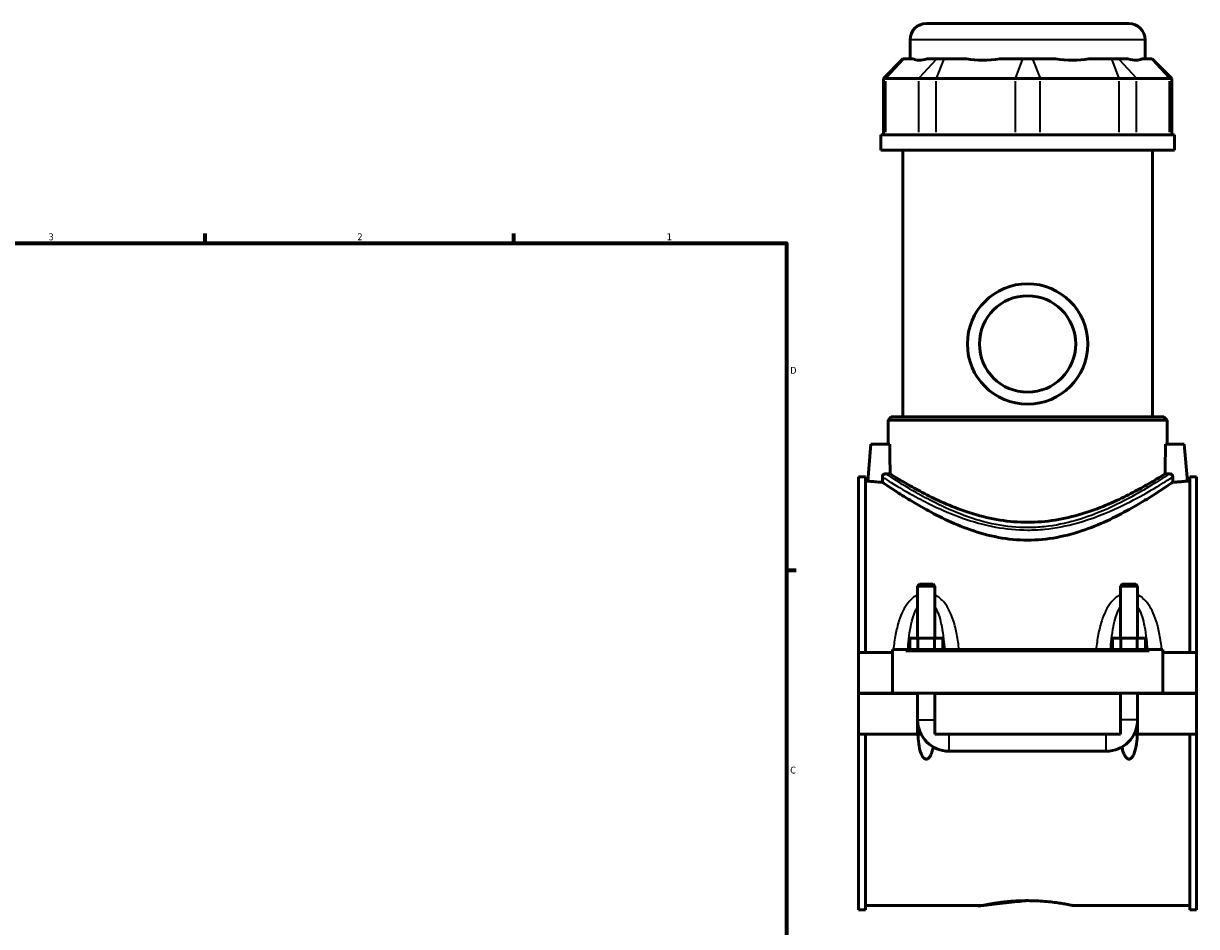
# Model space of a CAD drawing. Header units: inches. Extents: x 0.1 to 46.6, y -0.2 to 47.2.
# Tile 6 of 8: x 23 to 39.1, y 11.6 to 24. Entities that reach past the tile are written whole.
import ezdxf

# ---------------------------------------------------------------- set-up
doc = ezdxf.new("R2010")
doc.units = ezdxf.units.IN
doc.header["$MEASUREMENT"] = 0
for name, color, linetype, lineweight in [('Border (ANSI)', 7, 'Continuous', 70), ('Visible (ANSI)', 7, 'Continuous', 50), ('Visible Narrow (ANSI)', 7, 'Continuous', 35)]:
    doc.layers.add(name, color=color, linetype=linetype, lineweight=lineweight)
doc.styles.add('Note Text (ANSI)', font='tahoma.ttf')

# ---------------------------------------------------------------- blocks, each defined once
blk = doc.blocks.new('Borders Default Border')
at = {"layer": 'Border (ANSI)'}
for p, q in [((25.4999986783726, 21.00000006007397), (25.4999986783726, 21.13448766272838)), ((29.75000096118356, 21.00000006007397), (29.75000096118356, 21.13448766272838)), ((33.49999855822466, 16.49999993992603), (33.6344891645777, 16.49999993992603))]:
    blk.add_line(p, q, dxfattribs=at)
at = {"layer": 'Border (ANSI)', "flags": 128}
blk.add_lwpolyline([(0.4999999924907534, 0.9999999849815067), (0.4999999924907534, 21.00000006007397), (33.49999855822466, 21.00000006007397), (33.49999855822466, 0.9999999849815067), (0.4999999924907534, 0.9999999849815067)], dxfattribs=at)
at = {"layer": 'Border (ANSI)', "color": 5, "true_color": 0x0000ff, "char_height": 0.0944881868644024, "attachment_point": 7, "style": 'Note Text (ANSI)'}
for s, insert in [('3', (23.34559504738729, 21.03800916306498)), ('2', (27.59635095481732, 21.04)), ('1', (31.8536832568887, 21.04)), ('D', (33.55262652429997, 19.2027559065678)), ('C', (33.552388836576, 13.70107135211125))]:
    blk.add_mtext(s, dxfattribs=dict(at, insert=insert))

msp = doc.modelspace()

# ---------------------------------------------------------------- linework, layer by layer
at = {"layer": 'Visible (ANSI)'}
for p, q in [((35.42645337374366, 24.02283973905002), (38.21157148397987, 24.02283973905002)), ((35.20184707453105, 23.53493973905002), (35.20184707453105, 23.79823343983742)), ((38.43617778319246, 23.53493973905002), (38.43617778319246, 23.79823343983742)), ((35.10409490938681, 23.53493973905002), (34.83456735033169, 23.2654121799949)), ((35.10409490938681, 23.53493973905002), (35.11777261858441, 23.53493973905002)), ((35.24774278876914, 23.53493973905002), (35.11777261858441, 23.53493973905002)), ((35.5674318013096, 23.53493973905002), (35.43746163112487, 23.53493973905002)), ((35.5674318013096, 23.53493973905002), (35.66467664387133, 23.53493973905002)), ((35.97845239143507, 23.53493973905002), (35.66467664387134, 23.53493973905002)), ((36.75024994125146, 23.53493973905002), (36.43647419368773, 23.53493973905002)), ((36.75024994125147, 23.53493973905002), (36.88777491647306, 23.53493973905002)), ((37.20155066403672, 23.53493973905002), (36.88777491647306, 23.53493973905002)), ((37.97334821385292, 23.53493973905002), (37.65957246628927, 23.53493973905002)), ((37.97334821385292, 23.53493973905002), (38.0705930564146, 23.53493973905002)), ((38.20056322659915, 23.53493973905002), (38.0705930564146, 23.53493973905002)), ((38.52025223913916, 23.53493973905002), (38.39028206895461, 23.53493973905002)), ((38.52025223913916, 23.53493973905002), (38.53392994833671, 23.53493973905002)), ((38.53392994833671, 23.53493973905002), (38.80345750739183, 23.2654121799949)), ((34.86876162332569, 23.2654121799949), (34.83456735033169, 23.2654121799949)), ((34.83456735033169, 23.2654121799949), (34.83456735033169, 22.48943973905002)), ((34.86876162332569, 23.2654121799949), (35.31842080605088, 23.2654121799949)), ((35.56153291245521, 23.2654121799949), (35.31842080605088, 23.2654121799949)), ((35.56153291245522, 23.2654121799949), (36.64710620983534, 23.2654121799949)), ((36.99091864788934, 23.2654121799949), (36.64710620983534, 23.2654121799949)), ((36.99091864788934, 23.2654121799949), (38.0764919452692, 23.2654121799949)), ((38.31960405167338, 23.2654121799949), (38.0764919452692, 23.2654121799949)), ((38.31960405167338, 23.2654121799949), (38.76926323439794, 23.2654121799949)), ((38.80345750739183, 23.2654121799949), (38.76926323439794, 23.2654121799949)), ((38.80345750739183, 23.2654121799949), (38.80345750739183, 22.48943973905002)), ((38.84046912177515, 22.48943973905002), (34.79755573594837, 22.48943973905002)), ((34.79755573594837, 22.28033973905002), (34.79755573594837, 22.48943973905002)), ((38.84046912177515, 22.28033973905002), (38.84046912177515, 22.48943973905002)), ((38.84046912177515, 22.28033973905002), (34.79755573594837, 22.28033973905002)), ((35.10077423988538, 18.61097359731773), (35.10077423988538, 22.28033973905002)), ((38.53725061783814, 18.61097359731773), (38.53725061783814, 22.28033973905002)), ((34.94354983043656, 18.61097359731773), (34.89862857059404, 18.56605233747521)), ((38.73939628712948, 18.56605233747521), (34.89862857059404, 18.56605233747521)), ((34.89862857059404, 18.23394210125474), (34.89862857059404, 18.56605233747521)), ((34.94354983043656, 18.61097359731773), (38.69447502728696, 18.61097359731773)), ((38.69447502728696, 18.61097359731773), (38.73939628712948, 18.56605233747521)), ((38.73939628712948, 18.23394210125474), (38.73939628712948, 18.56605233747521)), ((34.66373683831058, 18.23394210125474), (34.61935528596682, 17.72665863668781)), ((34.92108595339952, 18.23394210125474), (34.66373683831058, 18.23394210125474)), ((38.71693890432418, 18.23394210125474), (38.97428801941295, 18.23394210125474)), ((38.97428801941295, 18.23394210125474), (39.0186695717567, 17.72665863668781)), ((34.49401242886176, 17.78505627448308), (34.49401242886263, 15.36829249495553)), ((34.49401242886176, 17.78505627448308), (34.58701242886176, 17.78505627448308)), ((34.58701242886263, 15.36829249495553), (34.58701242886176, 17.78505627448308)), ((39.05101242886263, 15.36829249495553), (39.05101242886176, 17.78505627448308)), ((39.05101242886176, 17.78505627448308), (39.14401242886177, 17.78505627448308)), ((39.14401242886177, 17.78505627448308), (39.14401242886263, 15.36829249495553)), ((34.61935528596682, 17.72665863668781), (34.58701242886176, 17.72665863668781)), ((39.05101242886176, 17.72665863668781), (39.0186695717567, 17.72665863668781)), ((35.32952423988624, 16.30612057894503), (35.30590219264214, 16.28249853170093)), ((35.32952423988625, 16.30612057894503), (35.518500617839, 16.30612057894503)), ((35.518500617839, 16.30612057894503), (35.54212266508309, 16.28249853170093)), ((38.11952423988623, 16.30612057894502), (38.09590219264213, 16.28249853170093)), ((38.11952423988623, 16.30612057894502), (38.30850061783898, 16.30612057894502)), ((38.30850061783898, 16.30612057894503), (38.33212266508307, 16.28249853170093)), ((35.54212266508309, 16.28249853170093), (35.30590219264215, 16.28249853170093)), ((35.30590219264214, 16.28249853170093), (35.30590219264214, 15.56514288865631)), ((35.54212266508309, 16.28249853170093), (35.54212266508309, 15.56514288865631)), ((38.33212266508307, 16.28249853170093), (38.09590219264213, 16.28249853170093)), ((38.09590219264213, 15.56514288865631), (38.09590219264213, 16.28249853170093)), ((38.33212266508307, 15.56514288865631), (38.33212266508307, 16.28249853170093)), ((35.19670917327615, 15.40766257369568), (35.19670917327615, 15.56514288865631)), ((35.19670917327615, 15.56514288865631), (35.31036080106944, 15.56514288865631)), ((35.31036080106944, 15.40766257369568), (35.31036080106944, 15.56514288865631)), ((35.31036080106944, 15.56514288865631), (35.53766405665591, 15.56514288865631)), ((35.53766405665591, 15.40766257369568), (35.53766405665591, 15.56514288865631)), ((35.53766405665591, 15.56514288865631), (35.65131568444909, 15.56514288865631)), ((35.65131568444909, 15.40766257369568), (35.65131568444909, 15.56514288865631)), ((37.98670917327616, 15.56514288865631), (38.10036080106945, 15.56514288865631)), ((37.98670917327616, 15.40766257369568), (37.98670917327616, 15.56514288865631)), ((38.10036080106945, 15.40766257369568), (38.10036080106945, 15.56514288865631)), ((38.10036080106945, 15.56514288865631), (38.32766405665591, 15.56514288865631)), ((38.32766405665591, 15.40766257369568), (38.32766405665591, 15.56514288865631)), ((38.32766405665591, 15.56514288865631), (38.44131568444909, 15.56514288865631)), ((38.44131568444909, 15.40766257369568), (38.44131568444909, 15.56514288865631)), ((34.49401242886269, 15.36829249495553), (34.95901242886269, 15.36829249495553)), ((34.49401242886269, 14.80874525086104), (34.49401242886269, 15.36829249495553)), ((34.9590124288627, 15.3879775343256), (34.95901242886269, 15.40766257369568)), ((38.6790124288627, 15.40766257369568), (34.95901242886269, 15.40766257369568)), ((34.9590124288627, 14.80874525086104), (34.9590124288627, 15.3879775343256)), ((38.6790124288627, 15.40766257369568), (38.67901242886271, 15.3879775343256)), ((38.67901242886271, 15.3879775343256), (38.67901242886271, 14.80874525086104)), ((38.67901242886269, 15.36829249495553), (39.14401242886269, 15.36829249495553)), ((39.14401242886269, 15.36829249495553), (39.14401242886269, 14.80874525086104)), ((34.49401242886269, 14.80874525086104), (34.95901242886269, 14.80874525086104)), ((34.49401242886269, 14.24526099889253), (34.49401242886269, 14.80480824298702)), ((35.30590219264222, 14.80480824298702), (34.49401242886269, 14.80480824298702)), ((38.67901242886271, 14.80874525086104), (34.9590124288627, 14.80874525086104)), ((35.30590219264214, 14.80874525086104), (35.30590219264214, 14.80480824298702)), ((35.30590219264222, 14.24526099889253), (35.30590219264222, 14.80480824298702)), ((35.54212266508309, 14.80874525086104), (35.54212266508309, 14.80480824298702)), ((35.54212266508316, 14.80480824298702), (35.54212266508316, 14.24526099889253)), ((38.09590219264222, 14.80480824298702), (35.54212266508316, 14.80480824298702)), ((38.09590219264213, 14.80480824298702), (38.09590219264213, 14.80874525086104)), ((38.09590219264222, 14.24526099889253), (38.09590219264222, 14.80480824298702)), ((38.33212266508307, 14.80480824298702), (38.33212266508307, 14.80874525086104)), ((38.33212266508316, 14.80480824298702), (38.33212266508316, 14.24526099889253)), ((39.14401242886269, 14.80480824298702), (38.33212266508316, 14.80480824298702)), ((38.67901242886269, 14.80874525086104), (39.14401242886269, 14.80874525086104)), ((39.14401242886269, 14.80480824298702), (39.14401242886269, 14.24526099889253)), ((34.49401242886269, 14.24526099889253), (35.30590219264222, 14.24526099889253)), ((34.49401242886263, 14.24526099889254), (34.49401242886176, 11.82849721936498)), ((34.58701242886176, 11.82849721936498), (34.58701242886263, 14.24526099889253)), ((35.30913393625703, 14.24526099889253), (35.30590219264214, 14.24526099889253)), ((35.30913393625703, 14.24526099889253), (35.30936701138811, 14.24526099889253)), ((35.35322664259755, 14.24526099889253), (35.30936701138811, 14.24526099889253)), ((35.54212266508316, 14.24526099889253), (38.09590219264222, 14.24526099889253)), ((38.32865784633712, 14.24526099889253), (38.28479821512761, 14.24526099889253)), ((38.32865784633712, 14.24526099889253), (38.3288909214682, 14.24526099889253)), ((38.33212266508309, 14.24526099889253), (38.3288909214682, 14.24526099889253)), ((38.33212266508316, 14.24526099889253), (39.14401242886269, 14.24526099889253)), ((39.05101242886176, 11.82849721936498), (39.05101242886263, 14.24526099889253)), ((39.14401242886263, 14.24526099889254), (39.14401242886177, 11.82849721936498)), ((35.73897305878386, 14.00904052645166), (37.89905179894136, 14.00904052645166)), ((34.49401242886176, 11.82849721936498), (34.58701242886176, 11.82849721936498)), ((36.20168959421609, 11.88689485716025), (34.58701242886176, 11.88689485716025)), ((39.05101242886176, 11.88689485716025), (37.43633526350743, 11.88689485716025)), ((39.05101242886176, 11.82849721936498), (39.14401242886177, 11.82849721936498))]:
    msp.add_line(p, q, dxfattribs=at)
for radius in [0.8287401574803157, 0.6629921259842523]:
    msp.add_circle((36.81901242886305, 19.61283973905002), radius, dxfattribs=at)
for centre, radius, start, end in [((35.42645337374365, 23.79823343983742), 0.2246062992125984, 90, 180), ((38.21157148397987, 23.79823343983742), 0.2246062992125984, 0, 90), ((35.73897305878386, 14.44211139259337), 0.4330708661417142, 180, 270), ((37.89905179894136, 14.44211139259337), 0.4330708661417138, 270, 0)]:
    msp.add_arc(centre, radius, start, end, dxfattribs=at)
for centre, major_axis, ratio, start_param, end_param in [((36.81901242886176, 25.13299464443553), (-1.586091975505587, -1.586091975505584), 0.198912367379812, 0.0424625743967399, 0.3502365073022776), ((36.81901242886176, 25.13299464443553), (1.344623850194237, 1.34462385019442), 0.6681786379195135, 3.576754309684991, 3.884528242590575), ((36.81901242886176, 25.13299464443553), (-1.344623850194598, 1.344623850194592), 0.6681786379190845, 2.398657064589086, 2.706430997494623), ((36.81901242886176, 25.13299464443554), (-1.58609197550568, 1.586091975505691), 0.1989123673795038, 2.791356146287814, 3.099130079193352)]:
    msp.add_ellipse(centre, major_axis=major_axis, ratio=ratio, start_param=start_param, end_param=end_param, dxfattribs=at)
for points in [[(34.92710156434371, 17.82552827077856), (34.92498365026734, 17.96155745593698), (34.9229571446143, 18.09921598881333), (34.92108595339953, 18.23394210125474)], [(38.71693890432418, 18.23394210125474), (38.71506771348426, 18.09921601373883), (38.71304120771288, 17.96155747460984), (38.71092329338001, 17.82552827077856)], [(34.82065680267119, 17.78365813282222), (34.82104396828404, 17.75906347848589), (34.82143498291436, 17.7344618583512), (34.82182897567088, 17.70990692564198)], [(34.92710156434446, 17.82552827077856), (34.9072437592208, 17.82574021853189), (34.88714388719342, 17.82615697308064), (34.86746209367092, 17.82675939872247)], [(38.7705627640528, 17.82675939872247), (38.7508809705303, 17.82615697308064), (38.73078109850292, 17.82574021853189), (38.71092329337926, 17.82552827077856)], [(38.81619588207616, 17.70990692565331), (38.81658987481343, 17.7344618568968), (38.81698088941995, 17.75906347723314), (38.81736805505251, 17.78365813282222)]]:
    msp.add_open_spline(points, degree=3, dxfattribs=at)
for points, knots in [([(34.82065680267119, 17.78365813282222), (34.82063615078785, 17.78497004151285), (34.82067609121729, 17.78628407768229), (34.82082068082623, 17.78814085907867), (34.82087372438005, 17.78868434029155), (34.82100283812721, 17.78978251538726), (34.82107939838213, 17.79033688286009), (34.82134160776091, 17.79198705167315), (34.82156015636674, 17.79307665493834), (34.8223471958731, 17.7963110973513), (34.82304413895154, 17.79841312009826), (34.82565768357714, 17.804568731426), (34.82805424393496, 17.80832334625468), (34.83458155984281, 17.81570449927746), (34.83891357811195, 17.81900525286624), (34.8473004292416, 17.82334361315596), (34.85116023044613, 17.82472448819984), (34.85916933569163, 17.8265042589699), (34.86331482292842, 17.82688633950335), (34.86746209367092, 17.82675939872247)], [0, 0, 0, 0, 0.0100511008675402, 0.0100511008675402, 0.0142177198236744, 0.0142177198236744, 0.0184845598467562, 0.0184845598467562, 0.0269535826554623, 0.0269535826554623, 0.0438530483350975, 0.0438530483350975, 0.0780991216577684, 0.0780991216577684, 0.1204810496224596, 0.1204810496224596, 0.1528007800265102, 0.1528007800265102, 0.1856196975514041, 0.1856196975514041, 0.1856196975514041, 0.1856196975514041]), ([(38.71092329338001, 17.82552827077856), (38.70812250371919, 17.8237729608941), (38.70511364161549, 17.82188960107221), (38.6766812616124, 17.80412223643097), (38.63855190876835, 17.78044215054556), (38.53931637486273, 17.72077876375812), (38.47812938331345, 17.68477120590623), (38.338407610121, 17.60655258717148), (38.25986350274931, 17.56438927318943), (38.09329292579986, 17.4811137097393), (37.99895824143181, 17.43680405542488), (37.79305264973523, 17.35108920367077), (37.68147715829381, 17.30974787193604), (37.44678986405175, 17.23887987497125), (37.32343027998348, 17.20940049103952), (37.07227926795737, 17.16946750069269), (36.94446472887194, 17.15912324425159), (36.81901242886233, 17.15912324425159), (36.69356012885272, 17.15912324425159), (36.56574558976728, 17.16946750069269), (36.31459457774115, 17.20940049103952), (36.19123499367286, 17.23887987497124), (35.95654769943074, 17.30974787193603), (35.84497220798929, 17.35108920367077), (35.63906661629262, 17.43680405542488), (35.54473193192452, 17.4811137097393), (35.37816135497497, 17.56438927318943), (35.29961724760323, 17.60655258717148), (35.15989547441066, 17.68477120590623), (35.0987084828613, 17.72077876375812), (34.99947294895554, 17.78044215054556), (34.96134359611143, 17.80412223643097), (34.93291121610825, 17.82188960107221), (34.92990235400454, 17.8237729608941), (34.92710156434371, 17.82552827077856)], [23.67354681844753, 23.67354681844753, 23.67354681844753, 23.67354681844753, 23.79445439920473, 23.79445439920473, 24.74238486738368, 24.74238486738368, 25.69031533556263, 25.69031533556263, 26.63824580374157, 26.63824580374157, 27.59419232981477, 27.59419232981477, 28.55013885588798, 28.55013885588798, 29.50608538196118, 29.50608538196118, 30.46203190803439, 30.46203190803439, 30.46203190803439, 31.41797843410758, 31.41797843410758, 32.37392496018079, 32.37392496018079, 33.32987148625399, 33.32987148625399, 34.2858180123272, 34.2858180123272, 35.23374848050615, 35.23374848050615, 36.18167894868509, 36.18167894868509, 37.12960941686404, 37.12960941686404, 37.25051699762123, 37.25051699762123, 37.25051699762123, 37.25051699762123]), ([(38.7705627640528, 17.82675939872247), (38.77177340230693, 17.82679645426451), (38.77298418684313, 17.82679013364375), (38.78085008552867, 17.82646532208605), (38.78740811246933, 17.8248691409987), (38.79859602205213, 17.8194104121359), (38.80332395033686, 17.81588699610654), (38.81055501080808, 17.8076197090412), (38.81319744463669, 17.80319381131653), (38.81619723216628, 17.79485415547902), (38.81696370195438, 17.79124945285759), (38.81729023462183, 17.78703262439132), (38.81732175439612, 17.78648616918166), (38.81737165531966, 17.78517859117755), (38.81738001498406, 17.7844178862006), (38.81736805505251, 17.78365813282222)], [0, 0, 0, 0, 0.0096110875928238, 0.0096110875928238, 0.0625678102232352, 0.0625678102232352, 0.1086264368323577, 0.1086264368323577, 0.1483917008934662, 0.1483917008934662, 0.1766395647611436, 0.1766395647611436, 0.1808415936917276, 0.1808415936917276, 0.1866915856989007, 0.1866915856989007, 0.1866915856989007, 0.1866915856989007]), ([(34.82182897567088, 17.70990692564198), (34.78259159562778, 17.71178029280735), (34.7469272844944, 17.71431595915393), (34.68839618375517, 17.71920446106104), (34.66236178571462, 17.72186948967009), (34.62784082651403, 17.72562274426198), (34.61935528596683, 17.72665863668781), (34.61935528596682, 17.72665863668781)], [2.953249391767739, 2.953249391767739, 2.953249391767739, 2.953249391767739, 3.261773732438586, 3.261773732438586, 3.587718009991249, 3.587718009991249, 3.913662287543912, 3.913662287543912, 3.913662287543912, 3.913662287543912]), ([(36.81901242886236, 16.91377059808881), (36.68534844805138, 16.91377059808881), (36.54999300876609, 16.9268856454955), (36.28505810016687, 16.97647660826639), (36.15543950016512, 17.01277930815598), (35.90918055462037, 17.09891769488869), (35.79227926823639, 17.14869358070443), (35.57642516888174, 17.25103871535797), (35.47747279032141, 17.30354805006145), (35.30296155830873, 17.40151945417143), (35.22065088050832, 17.4508035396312), (35.07387662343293, 17.54203121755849), (35.00940498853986, 17.58392649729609), (34.90461331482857, 17.65331948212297), (34.86420661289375, 17.68085200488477), (34.83159036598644, 17.70319719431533), (34.82638650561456, 17.70677161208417), (34.82182897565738, 17.70990692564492)], [0, 0, 0, 0, 1.018519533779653, 1.018519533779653, 2.037039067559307, 2.037039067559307, 3.055558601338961, 3.055558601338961, 4.074078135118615, 4.074078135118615, 5.078905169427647, 5.078905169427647, 6.08373220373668, 6.08373220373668, 7.088559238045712, 7.088559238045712, 7.308001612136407, 7.308001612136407, 7.308001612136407, 7.308001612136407]), ([(38.81619588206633, 17.70990692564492), (38.81163835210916, 17.70677161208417), (38.8064344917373, 17.70319719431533), (38.77381824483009, 17.68085200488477), (38.73341154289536, 17.65331948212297), (38.62861986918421, 17.58392649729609), (38.56414823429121, 17.54203121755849), (38.41737397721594, 17.4508035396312), (38.33506329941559, 17.40151945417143), (38.16055206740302, 17.30354805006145), (38.06159968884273, 17.25103871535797), (37.84574558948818, 17.14869358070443), (37.72884430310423, 17.09891769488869), (37.48258535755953, 17.01277930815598), (37.35296675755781, 16.97647660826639), (37.08803184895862, 16.9268856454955), (36.95267640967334, 16.91377059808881), (36.81901242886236, 16.91377059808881)], [25.06554347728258, 25.06554347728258, 25.06554347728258, 25.06554347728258, 25.28498585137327, 25.28498585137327, 26.28981288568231, 26.28981288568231, 27.29463991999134, 27.29463991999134, 28.29946695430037, 28.29946695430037, 29.31798648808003, 29.31798648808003, 30.33650602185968, 30.33650602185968, 31.35502555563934, 31.35502555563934, 32.37354508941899, 32.37354508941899, 32.37354508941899, 32.37354508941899]), ([(39.0186695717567, 17.72665863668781), (39.01866957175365, 17.72665863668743), (39.01018403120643, 17.72562274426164), (38.975663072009, 17.72186948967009), (38.94962867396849, 17.71920446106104), (38.89109757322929, 17.71431595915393), (38.85543326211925, 17.71178029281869), (38.81619588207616, 17.70990692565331)], [3.913662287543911, 3.913662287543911, 3.913662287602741, 3.913662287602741, 4.239606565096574, 4.239606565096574, 4.565550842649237, 4.565550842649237, 4.874075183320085, 4.874075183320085, 4.874075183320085, 4.874075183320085]), ([(35.52002825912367, 14.06846280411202), (35.5184077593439, 14.05980629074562), (35.5166522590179, 14.05124167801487), (35.51008874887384, 14.02219447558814), (35.50399976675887, 13.9998942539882), (35.48763127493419, 13.95751599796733), (35.47765293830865, 13.93733148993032), (35.45856622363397, 13.9160726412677), (35.45257590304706, 13.91064404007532), (35.44245750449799, 13.90477457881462), (35.43889316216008, 13.90319003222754), (35.43155356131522, 13.90104360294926), (35.4277782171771, 13.90048196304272), (35.42024664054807, 13.90048196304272), (35.41647129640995, 13.90104360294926), (35.40913169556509, 13.90319003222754), (35.40556735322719, 13.90477457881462), (35.39544895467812, 13.91064404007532), (35.38945863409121, 13.9160726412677), (35.37037191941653, 13.93733148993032), (35.36039358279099, 13.95751599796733), (35.34402509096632, 13.9998942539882), (35.33793610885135, 14.02219447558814), (35.32311699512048, 14.08777734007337), (35.31716753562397, 14.13560806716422), (35.3116012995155, 14.2048678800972), (35.31035168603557, 14.22497578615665), (35.30936701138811, 14.24526099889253)], [1.386092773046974, 1.386092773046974, 1.386092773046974, 1.386092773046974, 1.454482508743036, 1.454482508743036, 1.620812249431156, 1.620812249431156, 1.787141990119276, 1.787141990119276, 1.844532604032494, 1.844532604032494, 1.873227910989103, 1.873227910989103, 1.901923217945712, 1.901923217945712, 1.930618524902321, 1.930618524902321, 1.959313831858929, 1.959313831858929, 2.016704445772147, 2.016704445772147, 2.183034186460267, 2.183034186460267, 2.349363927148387, 2.349363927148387, 2.712984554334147, 2.712984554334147, 2.859086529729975, 2.859086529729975, 2.859086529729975, 2.859086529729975]), ([(38.32865784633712, 14.24526099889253), (38.32767317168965, 14.22497578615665), (38.32642355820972, 14.2048678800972), (38.32085732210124, 14.13560806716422), (38.31490786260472, 14.08777734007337), (38.30008874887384, 14.02219447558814), (38.29399976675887, 13.9998942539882), (38.27763127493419, 13.95751599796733), (38.26765293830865, 13.93733148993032), (38.24856622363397, 13.9160726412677), (38.24257590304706, 13.91064404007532), (38.232457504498, 13.90477457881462), (38.22889316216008, 13.90319003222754), (38.22155356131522, 13.90104360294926), (38.2177782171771, 13.90048196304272), (38.21024664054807, 13.90048196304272), (38.20647129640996, 13.90104360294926), (38.19913169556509, 13.90319003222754), (38.19556735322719, 13.90477457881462), (38.18544895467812, 13.91064404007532), (38.17945863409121, 13.9160726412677), (38.16037191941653, 13.93733148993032), (38.15039358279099, 13.95751599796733), (38.13402509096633, 13.9998942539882), (38.12793610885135, 14.02219447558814), (38.1213725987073, 14.05124167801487), (38.1196170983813, 14.05980629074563), (38.11799659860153, 14.06846280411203)], [0.944759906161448, 0.944759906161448, 0.944759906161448, 0.944759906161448, 1.090861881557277, 1.090861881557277, 1.454482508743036, 1.454482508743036, 1.620812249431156, 1.620812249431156, 1.787141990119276, 1.787141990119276, 1.844532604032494, 1.844532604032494, 1.873227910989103, 1.873227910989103, 1.901923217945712, 1.901923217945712, 1.930618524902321, 1.930618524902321, 1.959313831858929, 1.959313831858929, 2.016704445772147, 2.016704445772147, 2.183034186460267, 2.183034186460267, 2.349363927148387, 2.349363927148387, 2.417753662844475, 2.417753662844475, 2.417753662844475, 2.417753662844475]), ([(36.20168959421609, 11.88689485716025), (36.20168959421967, 11.88689485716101), (36.20542219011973, 11.8876917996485), (36.22110270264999, 11.89094753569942), (36.23304686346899, 11.89340424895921), (36.26458372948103, 11.89958310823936), (36.2842015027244, 11.90330490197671), (36.32948897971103, 11.91130455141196), (36.35516176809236, 11.91557458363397), (36.40983868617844, 11.92384151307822), (36.44073039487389, 11.92813054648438), (36.50803251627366, 11.93619925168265), (36.54444178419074, 11.93997064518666), (36.62045304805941, 11.94624986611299), (36.66011782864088, 11.94875653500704), (36.73995503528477, 11.9520819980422), (36.78012831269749, 11.95289819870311), (36.81901242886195, 11.95289819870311)], [7.110877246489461, 7.110877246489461, 7.110877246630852, 7.110877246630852, 7.407153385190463, 7.407153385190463, 7.703429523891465, 7.703429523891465, 7.999705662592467, 7.999705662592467, 8.29598180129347, 8.29598180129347, 8.592278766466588, 8.592278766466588, 8.888575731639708, 8.888575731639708, 9.184872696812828, 9.184872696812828, 9.481169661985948, 9.481169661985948, 9.481169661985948, 9.481169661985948]), ([(36.81901242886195, 11.95289819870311), (36.8578965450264, 11.95289819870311), (36.89806982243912, 11.9520819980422), (36.977907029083, 11.94875653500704), (37.01757180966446, 11.94624986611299), (37.09358307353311, 11.93997064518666), (37.12999234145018, 11.93619925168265), (37.19729446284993, 11.92813054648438), (37.22818617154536, 11.92384151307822), (37.2828630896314, 11.91557458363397), (37.30853587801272, 11.91130455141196), (37.35382335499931, 11.90330490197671), (37.37344112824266, 11.89958310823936), (37.40497799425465, 11.89340424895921), (37.41692215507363, 11.89094753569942), (37.43260266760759, 11.88769179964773), (37.43633526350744, 11.88689485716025), (37.43633526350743, 11.88689485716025)], [0, 0, 0, 0, 0.2962969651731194, 0.2962969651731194, 0.5925939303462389, 0.5925939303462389, 0.8888908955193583, 0.8888908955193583, 1.185187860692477, 1.185187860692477, 1.48146399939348, 1.48146399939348, 1.777740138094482, 1.777740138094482, 2.074016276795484, 2.074016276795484, 2.370292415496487, 2.370292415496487, 2.370292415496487, 2.370292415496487])]:
    msp.add_open_spline(points, degree=3, knots=knots, dxfattribs=at)
at = {"layer": 'Visible Narrow (ANSI)'}
for p, q in [((38.41626779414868, 23.79823343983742), (35.22175706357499, 23.79823343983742)), ((35.10532206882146, 23.52146336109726), (34.88121217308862, 23.27888855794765)), ((35.55498125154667, 23.52146336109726), (35.33087135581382, 23.27888855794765)), ((35.65951945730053, 23.52146336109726), (35.56669009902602, 23.27888855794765)), ((36.74509275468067, 23.52146336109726), (36.65226339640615, 23.27888855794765)), ((36.89293210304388, 23.52146336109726), (36.98576146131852, 23.27888855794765)), ((37.97850540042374, 23.52146336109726), (38.07133475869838, 23.27888855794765)), ((38.08304360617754, 23.52146336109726), (38.30715350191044, 23.27888855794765)), ((38.53270278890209, 23.52146336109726), (38.756812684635, 23.27888855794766)), ((34.86876162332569, 22.52823836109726), (34.86876162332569, 23.22661355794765)), ((35.31842080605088, 23.22661355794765), (35.31842080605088, 22.52823836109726)), ((35.56153291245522, 22.52823836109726), (35.56153291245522, 23.22661355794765)), ((36.64710620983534, 23.22661355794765), (36.64710620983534, 22.52823836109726)), ((36.99091864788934, 22.52823836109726), (36.99091864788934, 23.22661355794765)), ((38.0764919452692, 23.22661355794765), (38.0764919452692, 22.52823836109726)), ((38.31960405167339, 22.52823836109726), (38.31960405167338, 23.22661355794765)), ((38.76926323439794, 23.22661355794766), (38.76926323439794, 22.52823836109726)), ((35.1450124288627, 15.3879775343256), (38.4930124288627, 15.3879775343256)), ((35.30735632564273, 14.44211139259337), (35.54066853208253, 14.44211139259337)), ((38.33066853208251, 14.44211139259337), (38.09735632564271, 14.44211139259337)), ((35.73897305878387, 14.01049465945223), (35.73897305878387, 14.24380686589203)), ((37.89905179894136, 14.01049465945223), (37.89905179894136, 14.24380686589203))]:
    msp.add_line(p, q, dxfattribs=at)
for points, knots in [([(34.82065680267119, 17.78365813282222), (34.83961039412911, 17.77149394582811), (34.87011597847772, 17.75198168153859), (34.98915763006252, 17.67760534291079), (35.10492435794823, 17.60667786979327), (35.33051038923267, 17.48218142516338), (35.42164276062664, 17.43424944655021), (35.64332282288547, 17.32759503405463), (35.7781533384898, 17.26890390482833), (36.06537413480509, 17.16692294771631), (36.21741435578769, 17.123353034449), (36.52019124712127, 17.06737580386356), (36.66950955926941, 17.05264207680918), (36.81901242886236, 17.05264207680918), (36.89774880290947, 17.05264207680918), (36.97647679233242, 17.0566409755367), (37.20670677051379, 17.07957896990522), (37.35530888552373, 17.10928186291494), (37.71136843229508, 17.20767669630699), (37.90799868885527, 17.28783981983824), (38.21946632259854, 17.43449957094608), (38.34307584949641, 17.50074476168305), (38.55632010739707, 17.62141126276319), (38.64540828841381, 17.67567123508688), (38.76007909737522, 17.74696373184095), (38.79604059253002, 17.76997042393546), (38.81736805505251, 17.78365813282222)], [-40.03761277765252, -40.03761277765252, -40.03761277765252, -40.03761277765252, -39.09607022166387, -39.09607022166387, -37.29277106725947, -37.29277106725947, -36.26293154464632, -36.26293154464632, -34.98982612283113, -34.98982612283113, -33.75279533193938, -33.75279533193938, -32.63889928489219, -32.63889928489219, -32.63889928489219, -32.05226080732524, -32.05226080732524, -30.90297331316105, -30.90297331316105, -29.13879224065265, -29.13879224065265, -27.72889864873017, -27.72889864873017, -26.29950410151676, -26.29950410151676, -25.24012705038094, -25.24012705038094, -25.24012705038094, -25.24012705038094]), ([(38.7705627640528, 17.82675939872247), (38.74946753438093, 17.81271495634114), (38.71516098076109, 17.78995975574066), (38.6048217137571, 17.71874772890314), (38.51771327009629, 17.6636730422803), (38.30920777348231, 17.54119473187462), (38.18834512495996, 17.47395486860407), (37.88379899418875, 17.32509301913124), (37.69153829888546, 17.24372624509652), (37.3433911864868, 17.14385401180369), (37.19809134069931, 17.11370512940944), (36.9729775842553, 17.09042272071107), (36.89599910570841, 17.08636377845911), (36.81901242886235, 17.08636377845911), (36.67283184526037, 17.08636377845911), (36.52683171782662, 17.10131873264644), (36.23078320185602, 17.15813646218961), (36.0821216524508, 17.20236057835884), (35.80128354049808, 17.30587278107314), (35.66944925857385, 17.36544515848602), (35.45269541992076, 17.47370098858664), (35.36358821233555, 17.52235266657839), (35.14301520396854, 17.64871842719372), (35.02982107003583, 17.72071087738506), (34.91510335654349, 17.79511528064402), (34.88611914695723, 17.81433820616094), (34.86746209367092, 17.82675939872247)], [25.27971079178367, 25.27971079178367, 25.27971079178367, 25.27971079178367, 26.29950410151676, 26.29950410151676, 27.72889864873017, 27.72889864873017, 29.13879224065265, 29.13879224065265, 30.90297331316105, 30.90297331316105, 32.05226080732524, 32.05226080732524, 32.63889928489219, 32.63889928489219, 32.63889928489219, 33.75279533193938, 33.75279533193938, 34.98982612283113, 34.98982612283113, 36.26293154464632, 36.26293154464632, 37.29277106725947, 37.29277106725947, 39.09607022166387, 39.09607022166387, 39.99802900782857, 39.99802900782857, 39.99802900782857, 39.99802900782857]), ([(35.30590269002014, 16.16176356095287), (35.2790569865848, 16.14881154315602), (35.25429418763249, 16.13195979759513), (35.21075833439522, 16.09443411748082), (35.19166561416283, 16.07405700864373), (35.14786891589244, 16.01896987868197), (35.12546623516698, 15.98239287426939), (35.08328804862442, 15.89887817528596), (35.06465811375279, 15.851227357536), (35.02929335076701, 15.7411407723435), (35.01413418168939, 15.67788901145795), (34.98897917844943, 15.54596603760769), (34.97928277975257, 15.47719517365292), (34.97163877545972, 15.40766257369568)], [-2.705908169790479, -2.705908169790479, -2.705908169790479, -2.705908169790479, -2.476883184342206, -2.476883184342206, -2.261902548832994, -2.261902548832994, -1.93377934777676, -1.93377934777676, -1.547773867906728, -1.547773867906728, -1.066752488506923, -1.066752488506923, -0.5635832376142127, -0.5635832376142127, -0.5635832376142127, -0.5635832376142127]), ([(35.8763860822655, 15.40766257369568), (35.86874207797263, 15.47719517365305), (35.85904567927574, 15.54596603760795), (35.83389067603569, 15.67788901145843), (35.81873150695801, 15.74114077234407), (35.78336674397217, 15.85122735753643), (35.76473680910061, 15.89887817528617), (35.72255862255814, 15.98239287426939), (35.70015594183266, 16.01896987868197), (35.65635924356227, 16.07405700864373), (35.63726652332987, 16.09443411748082), (35.59373067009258, 16.13195979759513), (35.56896787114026, 16.14881154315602), (35.54212216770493, 16.16176356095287)], [-5.471698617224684, -5.471698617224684, -5.471698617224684, -5.471698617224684, -4.968529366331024, -4.968529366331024, -4.487507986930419, -4.487507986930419, -4.101502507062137, -4.101502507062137, -3.773379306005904, -3.773379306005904, -3.558398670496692, -3.558398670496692, -3.329373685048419, -3.329373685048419, -3.329373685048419, -3.329373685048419]), ([(38.09590269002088, 16.16176356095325), (38.06905696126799, 16.14881153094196), (38.04429414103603, 16.13195976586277), (38.00075824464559, 16.09443403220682), (37.98166550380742, 16.07405688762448), (37.93786877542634, 16.01896967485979), (37.91546608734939, 15.98239262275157), (37.87328790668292, 15.89887784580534), (37.85465798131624, 15.85122700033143), (37.81929323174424, 15.74114033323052), (37.80413406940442, 15.6778885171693), (37.77897912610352, 15.54596566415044), (37.76928275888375, 15.47719498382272), (37.76163877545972, 15.40766257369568)], [-2.705988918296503, -2.705988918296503, -2.705988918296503, -2.705988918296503, -2.476963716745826, -2.476963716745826, -2.261982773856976, -2.261982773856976, -1.933859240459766, -1.933859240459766, -1.547853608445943, -1.547853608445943, -1.066831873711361, -1.066831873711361, -0.5636639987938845, -0.5636639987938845, -0.5636639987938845, -0.5636639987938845]), ([(38.6663860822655, 15.40766257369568), (38.65874209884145, 15.4771949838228), (38.64904573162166, 15.5459656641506), (38.62389078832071, 15.67788851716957), (38.60873162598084, 15.74114033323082), (38.57336687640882, 15.85122700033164), (38.55473695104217, 15.89887784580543), (38.51255877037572, 15.98239262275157), (38.49015608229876, 16.01896967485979), (38.44635935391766, 16.07405688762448), (38.42726661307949, 16.09443403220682), (38.38373071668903, 16.13195976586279), (38.35896789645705, 16.14881153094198), (38.33212216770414, 16.16176356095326)], [-5.47177935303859, -5.47177935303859, -5.47177935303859, -5.47177935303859, -4.968611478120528, -4.968611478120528, -4.487589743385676, -4.487589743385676, -4.101584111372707, -4.101584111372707, -3.773460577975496, -3.773460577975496, -3.558479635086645, -3.558479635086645, -3.329454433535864, -3.329454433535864, -3.329454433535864, -3.329454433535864]), ([(35.17042880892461, 15.40766257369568), (35.17418304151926, 15.45611369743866), (35.17868664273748, 15.50409455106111), (35.19121524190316, 15.61088037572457), (35.19982514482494, 15.669266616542), (35.21991115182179, 15.77088500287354), (35.23049233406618, 15.81487037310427), (35.25444813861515, 15.89196086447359), (35.26717211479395, 15.92572425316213), (35.28953069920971, 15.97142971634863), (35.29741351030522, 15.98568300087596), (35.30590310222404, 15.99890880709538)], [0.6847267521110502, 0.6847267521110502, 0.6847267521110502, 0.6847267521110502, 1.066752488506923, 1.066752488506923, 1.547773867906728, 1.547773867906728, 1.93377934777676, 1.93377934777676, 2.261902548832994, 2.261902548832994, 2.421940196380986, 2.421940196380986, 2.421940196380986, 2.421940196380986]), ([(35.54212175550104, 15.99890880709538), (35.55061134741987, 15.98568300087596), (35.55849415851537, 15.97142971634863), (35.58085274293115, 15.92572425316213), (35.59357671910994, 15.89196086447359), (35.61753252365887, 15.81487037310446), (35.62811370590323, 15.77088500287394), (35.6481997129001, 15.66926661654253), (35.65680961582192, 15.61088037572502), (35.66933821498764, 15.50409455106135), (35.67384181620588, 15.45611369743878), (35.67759604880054, 15.40766257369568)], [3.613341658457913, 3.613341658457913, 3.613341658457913, 3.613341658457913, 3.773379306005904, 3.773379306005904, 4.101502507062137, 4.101502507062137, 4.487507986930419, 4.487507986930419, 4.968529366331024, 4.968529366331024, 5.350555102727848, 5.350555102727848, 5.350555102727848, 5.350555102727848]), ([(37.96042880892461, 15.40766257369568), (37.96418302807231, 15.45611352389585), (37.96868661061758, 15.5040942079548), (37.98121517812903, 15.61087991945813), (37.98982507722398, 15.66926621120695), (38.00991107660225, 15.77088467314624), (38.02049225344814, 15.81487006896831), (38.04444805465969, 15.8919606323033), (38.05717203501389, 15.92572406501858), (38.07953064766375, 15.97142962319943), (38.08741348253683, 15.98568295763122), (38.0959031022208, 15.9989088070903)], [0.6848075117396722, 0.6848075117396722, 0.6848075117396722, 0.6848075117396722, 1.066831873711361, 1.066831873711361, 1.547853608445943, 1.547853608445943, 1.933859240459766, 1.933859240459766, 2.261982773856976, 2.261982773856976, 2.422020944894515, 2.422020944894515, 2.422020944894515, 2.422020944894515]), ([(38.33212175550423, 15.99890880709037), (38.34061137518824, 15.98568295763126), (38.34849421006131, 15.97142962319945), (38.37085282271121, 15.92572406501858), (38.3835768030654, 15.8919606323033), (38.40753260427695, 15.81487006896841), (38.41811378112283, 15.77088467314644), (38.43819978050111, 15.66926621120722), (38.44680967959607, 15.61087991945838), (38.45933824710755, 15.50409420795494), (38.46384182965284, 15.45611352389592), (38.46759604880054, 15.40766257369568)], [3.613422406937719, 3.613422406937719, 3.613422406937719, 3.613422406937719, 3.773460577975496, 3.773460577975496, 4.101584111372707, 4.101584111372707, 4.487589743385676, 4.487589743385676, 4.968611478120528, 4.968611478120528, 5.350635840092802, 5.350635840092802, 5.350635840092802, 5.350635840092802])]:
    msp.add_open_spline(points, degree=3, knots=knots, dxfattribs=at)

# ---------------------------------------------------------------- block references
msp.add_blockref('Borders Default Border', (0, 0))

doc.saveas('drawing.dxf')
